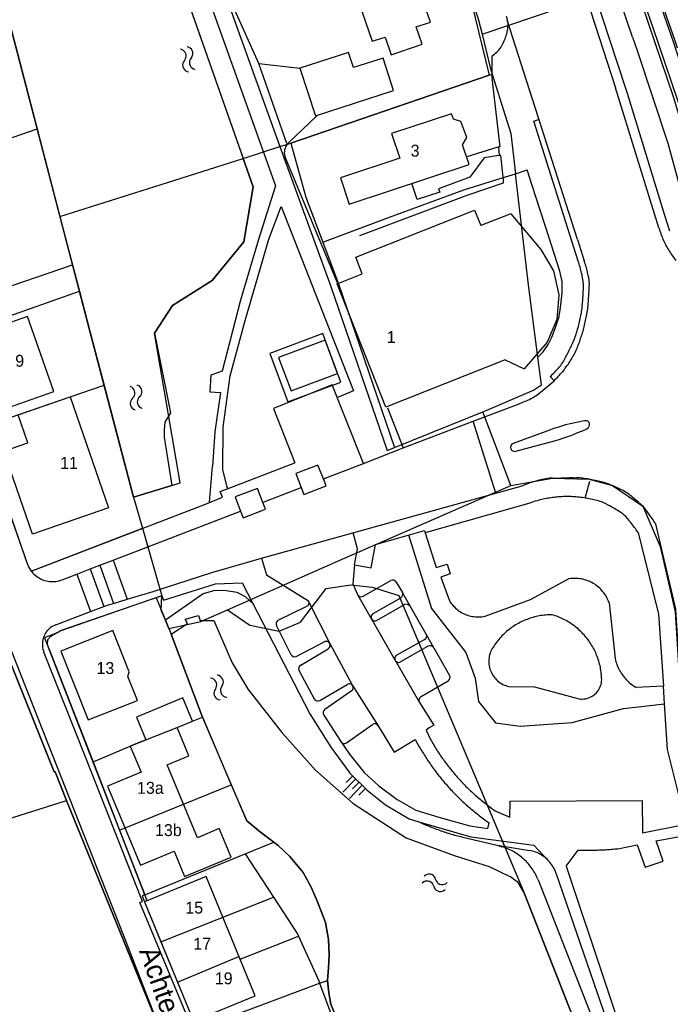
# Model space of a CAD drawing. Extents: x 123992 to 125854, y 449108 to 451911.
# Tile 122 of 175: x 125163 to 125244, y 450834 to 450958. Entities that reach past the tile are written whole.
import ezdxf
from ezdxf.enums import TextEntityAlignment as Align

# ---------------------------------------------------------------- set-up
doc = ezdxf.new("R2010")
doc.units = 0
for name, color, linetype in [('DEFAULT_113', 2, 'CONTINUOUS'), ('DEFAULT_117', 3, 'CONTINUOUS'), ('DEFAULT_21', 8, 'CONTINUOUS'), ('DEFAULT_4', 1, 'CONTINUOUS'), ('DEFAULT_48', 141, 'CONTINUOUS'), ('DEFAULT_6', 1, 'CONTINUOUS'), ('DEFAULT_79', 9, 'CONTINUOUS'), ('DEFAULT_80', 9, 'CONTINUOUS'), ('DEFAULT_99', 9, 'CONTINUOUS'), ('S04_TALUD', 9, 'CONTINUOUS'), ('S05_WATER', 141, 'CONTINUOUS')]:
    doc.layers.add(name, color=color, linetype=linetype)

msp = doc.modelspace()

# ---------------------------------------------------------------- linework, layer by layer
at = {"layer": 'DEFAULT_21'}
for points in [[(125169.944, 451000), (125190.806, 450940.619)], [(125206.36, 451000), (125210.459, 450987.439), (125215.905, 450971.186), (125220.334, 450958.148), (125220.808, 450956.209)], [(125177.052, 450993.614), (125187.364, 450964.659), (125190.149, 450956.754), (125195.414, 450942.093)], [(125159.7, 450964.411), (125162.259, 450954.797), (125164.974, 450944.331)], [(125220.808, 450956.209), (125240.286, 450962.823)], [(125246.172, 450945.557), (125242.278, 450957.028), (125240.286, 450962.823)], [(125242.181, 450963.467), (125245.007, 450955.409), (125245.297, 450954.506)], [(125220.808, 450956.209), (125221.834, 450952.015), (125222.086, 450951.202)], [(125196.807, 450942.539), (125221.698, 450951.085), (125222.086, 450951.202)], [(125222.086, 450951.202), (125224.408, 450943.739), (125225.002, 450938.695)], [(125146.852, 450938.048), (125164.974, 450944.331)], [(125164.974, 450944.331), (125167.826, 450933.341)], [(125190.806, 450940.619), (125195.414, 450942.093)], [(125195.414, 450942.093), (125196.807, 450942.539)], [(125195.414, 450942.093), (125201.833, 450924.54), (125208.9, 450903.946), (125209.829, 450904.321)], [(125196.807, 450942.539), (125198.699, 450935.768), (125200.829, 450930.077)], [(125167.826, 450933.341), (125180.537, 450937.332), (125190.806, 450940.619)], [(125177.064, 450898.09), (125181.878, 450899.54), (125182.929, 450899.866), (125179.701, 450918.681), (125181.934, 450922.143), (125186.946, 450925.271), (125190.914, 450930.136), (125192.059, 450937.052), (125190.806, 450940.619)], [(125200.829, 450930.077), (125209.179, 450933.232), (125218.507, 450936.689), (125223.222, 450938.118), (125225.002, 450938.695)], [(125225.002, 450938.695), (125226.458, 450939.167)], [(125227.822, 450915.664), (125226.645, 450924.744), (125225.002, 450938.695)], [(125227.089, 450937.215), (125226.458, 450939.167)], [(125227.822, 450915.664), (125228.46, 450916.344), (125229.104, 450917.245), (125229.557, 450918.177), (125230.032, 450919.373), (125230.472, 450920.783), (125230.664, 450921.902), (125230.862, 450923.679), (125230.839, 450925.161), (125230.583, 450926.477), (125229.212, 450930.644), (125227.089, 450937.215)], [(125167.826, 450933.341), (125169.407, 450927.246)], [(125200.829, 450930.077), (125202.779, 450924.865), (125209.829, 450904.321)], [(125152.615, 450921.53), (125169.407, 450927.246)], [(125169.407, 450927.246), (125170.26, 450923.959)], [(125153.804, 450918.122), (125170.26, 450923.959)], [(125170.26, 450923.959), (125171.525, 450919.083), (125173.361, 450912.125)], [(125203.074, 450912.526), (125200.799, 450918.611), (125194.15, 450916.126), (125196.426, 450910.041), (125203.074, 450912.526)], [(125220.91, 450908.796), (125221.313, 450908.959), (125227.263, 450911.524), (125228.274, 450912.18), (125227.822, 450915.664)], [(125157.763, 450906.775), (125169.11, 450910.676), (125173.361, 450912.125)], [(125173.361, 450912.125), (125177.064, 450898.09)], [(125209.829, 450904.321), (125220.91, 450908.796)], [(125224.426, 450899.552), (125220.91, 450908.796)], [(125157.763, 450906.775), (125163.707, 450889.739), (125163.924, 450889.246), (125164.217, 450888.794), (125178.191, 450894.174)], [(125224.426, 450899.552), (125229.657, 450900.481), (125234.227, 450900.341), (125237.195, 450899.526), (125240.973, 450896.934), (125243.15, 450891.879), (125245.045, 450883.671), (125246.081, 450866.76), (125251.094, 450846.711), (125257.142, 450832.13), (125258.429, 450822.897), (125257.612, 450814.666), (125254.252, 450805.835), (125246.195, 450795.589)], [(125188.855, 450883.957), (125202.888, 450890.126), (125224.426, 450899.552)], [(125177.064, 450898.09), (125178.191, 450894.174)], [(125178.191, 450894.174), (125180.625, 450885.714)], [(125188.855, 450883.957), (125191.649, 450882.017), (125195.342, 450881.246), (125198.019, 450882.38), (125201.227, 450886.611), (125204.322, 450887.09), (125207.002, 450886.794), (125210.339, 450885.725), (125221.28, 450859.828), (125226.039, 450848.491), (125234.256, 450827.664), (125238.315, 450817.501), (125239.059, 450815.592), (125245.923, 450796.365), (125246.195, 450795.589)], [(125180.625, 450885.714), (125167.961, 450881.344), (125167.356, 450881.002), (125165.89, 450880.421), (125166.507, 450878.863), (125171.974, 450864.833)], [(125181.503, 450881.59), (125181.077, 450882.632), (125180.54, 450883.895), (125180.625, 450885.714)], [(125181.503, 450881.59), (125185.515, 450882.489), (125188.855, 450883.957)], [(125181.503, 450881.59), (125181.796, 450880.874), (125185.635, 450870.649), (125185.723, 450870.443)], [(125160.631, 450879.732), (125161.987, 450876.359), (125167.088, 450863.585), (125167.202, 450863.599), (125168.649, 450860.017)], [(125171.974, 450864.833), (125176.64, 450866.811), (125178.6, 450867.598), (125182.543, 450869.144), (125184.465, 450869.945), (125185.723, 450870.443)], [(125185.723, 450870.443), (125189.334, 450861.984)], [(125171.974, 450864.833), (125175.317, 450856.253)], [(125175.317, 450856.253), (125189.334, 450861.984)], [(125189.334, 450861.984), (125191.278, 450857.431), (125192.98, 450856.036), (125194.674, 450854.771)], [(125157.729, 450856.69), (125157.764, 450856.584), (125168.649, 450860.017)], [(125168.649, 450860.017), (125179.907, 450832.371)], [(125175.317, 450856.253), (125178.469, 450848.164)], [(125191.063, 450853.299), (125194.674, 450854.771)], [(125194.674, 450854.771), (125195.222, 450854.362), (125196.684, 450852.946), (125198.368, 450850.951), (125199.391, 450849.014), (125200.133, 450847.258), (125201.138, 450844.682), (125201.542, 450842.564), (125201.626, 450840.606), (125201.53, 450839.006), (125201.413, 450837.4)], [(125178.469, 450848.164), (125191.063, 450853.299)], [(125191.063, 450853.299), (125194.613, 450847.871)], [(125178.469, 450848.164), (125178.134, 450848.028), (125178.429, 450847.268), (125180.499, 450842.238)], [(125180.499, 450842.238), (125194.613, 450847.871)], [(125194.613, 450847.871), (125197.671, 450843.194), (125197.771, 450842.972)], [(125182.582, 450837.179), (125190.291, 450840.428), (125190.434, 450840.081), (125197.771, 450842.972)], [(125197.771, 450842.972), (125200.301, 450837.36), (125200.419, 450837.045)], [(125180.499, 450842.238), (125182.582, 450837.179)], [(125182.582, 450837.179), (125184.599, 450832.278), (125184.935, 450831.263)], [(125184.935, 450831.263), (125200.419, 450837.045)], [(125200.419, 450837.045), (125201.413, 450837.4)], [(125200.419, 450837.045), (125202.634, 450831.109), (125205.925, 450821.881), (125205.632, 450819.142), (125207.04, 450816.616)], [(125201.413, 450837.4), (125201.556, 450835.869), (125201.839, 450834.431), (125203.526, 450830.218), (125207.426, 450819.434), (125207.718, 450818.644), (125207.911, 450816.916)]]:
    msp.add_lwpolyline(points, dxfattribs=at)
at = {"layer": 'DEFAULT_4'}
for points in [[(125214.324, 450957.732), (125212.762, 450962.293), (125213.518, 450962.551), (125212.16, 450966.517), (125204.115, 450963.762), (125206.997, 450955.345), (125208.642, 450955.85), (125209.403, 450953.625), (125213.297, 450954.959), (125212.554, 450957.127), (125214.324, 450957.732)], [(125219.192, 450939.853), (125218.369, 450942.331), (125218.895, 450943.245), (125218.151, 450945.242), (125217.206, 450945.521), (125216.972, 450946.226), (125209.449, 450943.728), (125210.478, 450940.631), (125203.024, 450938.155), (125204.123, 450934.848), (125219.192, 450939.853)], [(125208.727, 450909.401), (125202.598, 450924.857), (125205.772, 450926.116), (125204.945, 450928.202), (125219.839, 450934.108)], [(125219.839, 450934.108), (125220.66, 450932.207)], [(125224.414, 450933.646), (125220.66, 450932.207)], [(125224.414, 450933.646), (125228.165, 450929.166), (125229.75, 450926.519), (125230.443, 450923.482), (125230.172, 450920.395), (125228.964, 450917.551), (125226.074, 450914.192)], [(125167.05, 450911.364), (125163.746, 450920.758), (125155.874, 450917.989), (125159.178, 450908.595), (125167.05, 450911.364)], [(125223.693, 450915.336), (125208.727, 450909.401)], [(125223.693, 450915.336), (125226.074, 450914.192)], [(125173.906, 450896.723), (125164.366, 450893.445), (125160.785, 450903.863), (125163.794, 450904.897), (125162.579, 450908.431), (125169.11, 450910.676), (125173.906, 450896.723)], [(125177.542, 450872.57), (125176.354, 450875.559), (125176.527, 450876.138), (125174.459, 450881.34), (125167.934, 450878.747), (125171.366, 450870.115), (125177.542, 450872.57)], [(125168.649, 450860.017), (125167.202, 450863.599), (125167.088, 450863.585), (125161.987, 450876.359)], [(125189.312, 450852.893), (125187.82, 450856.475), (125185.074, 450855.331), (125181.265, 450864.476), (125184.011, 450865.62), (125182.543, 450869.144), (125184.465, 450869.945), (125183.245, 450872.874), (125177.414, 450870.445), (125178.6, 450867.598), (125176.64, 450866.811), (125178.004, 450863.547), (125173.793, 450861.788), (125177.93, 450851.885), (125182.141, 450853.644), (125183.473, 450850.454), (125189.312, 450852.893)], [(125157.764, 450856.584), (125168.649, 450860.017)], [(125192.335, 450835.463), (125186.165, 450850.452), (125178.429, 450847.268), (125184.599, 450832.278), (125192.335, 450835.463)]]:
    msp.add_lwpolyline(points, dxfattribs=at)
at = {"layer": 'DEFAULT_48'}
for points in [[(125169.943, 451000), (125169.943, 450999.999), (125192.059, 450937.052), (125190.914, 450930.136), (125186.946, 450925.271), (125181.934, 450922.143), (125179.701, 450918.681), (125181.681, 450908.653), (125181.003, 450907.513), (125180.886, 450906.533), (125180.907, 450905.634), (125181.878, 450899.54), (125177.064, 450898.09), (125171.525, 450919.083), (125162.259, 450954.797), (125150.229, 450999.999), (125150.229, 451000)], [(125185.635, 450870.649), (125181.796, 450880.874), (125183.832, 450882.236), (125183.531, 450882.755), (125185.209, 450883.239), (125185.41, 450882.6), (125187.13, 450882.583), (125189.459, 450877.272), (125191.445, 450873.919), (125195.654, 450868.552), (125199.881, 450863.825), (125204.607, 450859.637), (125211.293, 450855.315), (125217.314, 450853.089), (125221.715, 450851.719), (125224.277, 450850.446)], [(125203.526, 450830.218), (125201.839, 450834.431), (125201.556, 450835.869), (125201.413, 450837.368), (125201.53, 450839.006), (125201.626, 450840.606), (125201.542, 450842.564), (125201.138, 450844.682), (125200.133, 450847.258), (125199.391, 450849.014), (125198.368, 450850.951), (125196.684, 450852.946), (125195.222, 450854.362), (125192.98, 450856.036), (125191.278, 450857.431), (125185.635, 450870.649)], [(125222.996, 450800.601), (125223.491, 450802.701), (125227.886, 450804.428), (125233.64, 450806.179), (125235.717, 450807.002), (125236.176, 450807.284), (125238.927, 450810.887), (125239.485, 450811.927), (125239.583, 450813.046), (125239.44, 450814.186), (125239.078, 450815.544), (125238.315, 450817.501), (125234.256, 450827.664), (125226.039, 450848.491), (125225.337, 450849.709), (125224.277, 450850.446)]]:
    msp.add_lwpolyline(points, dxfattribs=at)
at = {"layer": 'DEFAULT_6'}
for points in [[(125209.697, 450949.131), (125208.375, 450953.212), (125204.665, 450952.009), (125204.043, 450953.928), (125197.946, 450951.953), (125199.89, 450945.954), (125209.697, 450949.131)], [(125202.671, 450913.603), (125201.104, 450917.796), (125195.27, 450915.616), (125196.838, 450911.423), (125202.671, 450913.603)]]:
    msp.add_lwpolyline(points, dxfattribs=at)
at = {"layer": 'DEFAULT_79'}
for points in [[(125174.487, 450890.171), (125176.248, 450885.267)], [(125171.616, 450889.064), (125173.346, 450884.352)], [(125172.813, 450889.525), (125174.525, 450884.752)], [(125169.941, 450888.418), (125171.673, 450883.717)], [(125192.056, 450884.674), (125191.123, 450885.55), (125190.081, 450886.127), (125188.402, 450886.363), (125187.082, 450886.32), (125185.804, 450885.938), (125181.077, 450882.632), (125181.796, 450880.874)], [(125205.232, 450885.777), (125209.875, 450877.657)], [(125199.09, 450884.797), (125201.701, 450879.705), (125204.561, 450874.43), (125207.77, 450869.39)], [(125209.951, 450877.525), (125212.939, 450872.3)], [(125212.863, 450857.326), (125213.045, 450857.242), (125213.227, 450857.16), (125213.41, 450857.079), (125213.593, 450856.999), (125213.777, 450856.92), (125213.961, 450856.843), (125214.146, 450856.767), (125214.332, 450856.692), (125214.518, 450856.618), (125214.704, 450856.546), (125214.891, 450856.474), (125215.078, 450856.404), (125215.266, 450856.336), (125215.454, 450856.268), (125215.643, 450856.202), (125215.832, 450856.137), (125216.022, 450856.074), (125216.212, 450856.011), (125216.402, 450855.95), (125216.593, 450855.89), (125216.784, 450855.832), (125216.976, 450855.775), (125217.168, 450855.719), (125217.361, 450855.664), (125217.553, 450855.611), (125217.746, 450855.559), (125217.94, 450855.508), (125218.134, 450855.458), (125218.328, 450855.41), (125218.522, 450855.363), (125218.54, 450855.359)], [(125218.54, 450855.359), (125222.689, 450854.379), (125223.305, 450854.195)], [(125227.838, 450850.024), (125227.762, 450850.209), (125227.681, 450850.392), (125227.595, 450850.573), (125227.504, 450850.751), (125227.408, 450850.926), (125227.307, 450851.098), (125227.201, 450851.268), (125227.09, 450851.434), (125226.975, 450851.598), (125226.854, 450851.758), (125226.73, 450851.914), (125226.601, 450852.067), (125226.468, 450852.216), (125226.33, 450852.361), (125226.189, 450852.503), (125226.043, 450852.64), (125225.894, 450852.773), (125225.741, 450852.902), (125225.584, 450853.026), (125225.424, 450853.146), (125225.261, 450853.261), (125225.094, 450853.372), (125224.924, 450853.478), (125224.752, 450853.579), (125224.576, 450853.675), (125224.398, 450853.766), (125224.218, 450853.851), (125224.035, 450853.932), (125223.849, 450854.008), (125223.662, 450854.078), (125223.473, 450854.142), (125223.305, 450854.195)], [(125227.838, 450850.024), (125241.328, 450815.604)]]:
    msp.add_lwpolyline(points, dxfattribs=at)
at = {"layer": 'DEFAULT_80'}
for points in [[(125244.358, 450931.461), (125243.754, 450933.426), (125239.043, 450948.775), (125237.674, 450952.961), (125232.452, 450968.929), (125230.167, 450975.943), (125226.211, 450988.087)], [(125216.84, 450970.999), (125221.698, 450951.085), (125196.807, 450942.539), (125198.699, 450935.768), (125202.779, 450924.865)], [(125178.764, 450847.406), (125166.507, 450878.863), (125166.246, 450879.522), (125166.284, 450880.201), (125166.683, 450880.622), (125167.961, 450881.344), (125179.908, 450885.467), (125180.008, 450885.147), (125181.077, 450882.632)], [(125147.002, 450821.77), (125165.808, 450828.12), (125179.893, 450832.366), (125168.649, 450860.017)]]:
    msp.add_lwpolyline(points, dxfattribs=at)
at = {"layer": 'DEFAULT_99'}
for points in [[(125125.16, 451000), (125125.16, 450999.999), (125146.779, 450938.257), (125163.705, 450889.743)], [(125172.001, 451000), (125172.001, 450999.999), (125178.675, 450981.866), (125179.141, 450978.629), (125181.648, 450974.298), (125184.04, 450967.509), (125194.873, 450937.157), (125192.748, 450930.418), (125190.485, 450922.799), (125188.164, 450913.901), (125186.746, 450913.379), (125186.65, 450911.32), (125187.969, 450911.203), (125187.28, 450906.286), (125186.989, 450901.988)], [(125196.303, 450942.496), (125192.784, 450952.54), (125187.364, 450964.659), (125177.052, 450993.614), (125174.524, 450999.999), (125174.524, 451000)], [(125227.284, 450980.815), (125232.424, 450965.396), (125237.553, 450949.479)], [(125238.655, 450972.028), (125239.184, 450970.492), (125239.416, 450970.583), (125239.57, 450970.177), (125239.922, 450969.171), (125244.504, 450956.139), (125244.873, 450955.056), (125245.089, 450954.351), (125245.45, 450953.236), (125248.719, 450942.711), (125249.11, 450941.578), (125249.225, 450941.282), (125250.036, 450937.754), (125251.607, 450933.166), (125252.523, 450929.612), (125255.039, 450926.757), (125260.319, 450924.669), (125269.355, 450928.58), (125290.401, 450937.461)], [(125239.701, 450955.853), (125234.544, 450971.074)], [(125237.325, 450970.211), (125240.046, 450962.355), (125244.852, 450948.256), (125247.871, 450938.029)], [(125223.841, 450958.472), (125223.909, 450958.223), (125223.965, 450957.972)], [(125232.764, 450930.437), (125223.965, 450957.972)], [(125223.965, 450957.972), (125224.018, 450957.643), (125224.052, 450957.313)], [(125223.969, 450956.482), (125224.013, 450956.677), (125224.042, 450956.875), (125224.056, 450957.074), (125224.054, 450957.274), (125224.052, 450957.313)], [(125223.37, 450954.91), (125223.457, 450955.09), (125223.539, 450955.272), (125223.618, 450955.456), (125223.692, 450955.642), (125223.712, 450955.693)], [(125223.712, 450955.693), (125223.781, 450955.881), (125223.845, 450956.07), (125223.905, 450956.261), (125223.961, 450956.453), (125223.969, 450956.482)], [(125239.701, 450955.853), (125240.242, 450954.301), (125244.124, 450942.519), (125245.493, 450937.466), (125247.389, 450929.216)], [(125222.031, 450953.44), (125222.191, 450953.56), (125222.346, 450953.686), (125222.497, 450953.817), (125222.643, 450953.954), (125222.784, 450954.096), (125222.892, 450954.211)], [(125222.892, 450954.211), (125223.022, 450954.363), (125223.141, 450954.524), (125223.25, 450954.691), (125223.348, 450954.866), (125223.37, 450954.91)], [(125222.031, 450953.44), (125222.044, 450950.674), (125223.027, 450942.047), (125222.803, 450942.024), (125218.877, 450940.799)], [(125192.804, 450952.54), (125197.946, 450951.953)], [(125243.01, 450931.888), (125237.553, 450949.479)], [(125196.497, 450942.565), (125200.053, 450945.96)], [(125232.921, 450927.58), (125227.284, 450945.285), (125227.906, 450945.506)], [(125196.497, 450942.565), (125196.361, 450942.418), (125196.244, 450942.256), (125196.147, 450942.082), (125196.071, 450941.897), (125196.018, 450941.704), (125195.989, 450941.506), (125195.983, 450941.306), (125196.001, 450941.107), (125196.043, 450940.912), (125196.108, 450940.723), (125196.109, 450940.72)], [(125222.993, 450940.967), (125222.902, 450942.026)], [(125196.109, 450940.72), (125202.714, 450924.843)], [(125205.45, 450930.925), (125218.932, 450936.004), (125223.506, 450937.552), (125223.478, 450937.915), (125223.145, 450940.977), (125222.992, 450940.967)], [(125222.992, 450940.967), (125222.923, 450940.963), (125221.089, 450940.678), (125219.276, 450938.24), (125215.35, 450936.79), (125215.487, 450936.382), (125212.66, 450935.436), (125211.981, 450937.458)], [(125188.928, 450899.165), (125188.792, 450899.335), (125188.269, 450901.571), (125188.318, 450906.867), (125189.184, 450913.304), (125191.069, 450920.243), (125194.048, 450930.481), (125195.598, 450934.561), (125204.659, 450911.438), (125202.642, 450910.575)], [(125243.01, 450931.888), (125243.066, 450931.696), (125243.124, 450931.505), (125243.186, 450931.315), (125243.251, 450931.125), (125243.319, 450930.937), (125243.39, 450930.75), (125243.465, 450930.565), (125243.487, 450930.51)], [(125232.764, 450930.437), (125233.62, 450927.758)], [(125243.487, 450930.51), (125243.566, 450930.326), (125243.649, 450930.145), (125243.738, 450929.965), (125243.83, 450929.788), (125243.927, 450929.613), (125244.025, 450929.446)], [(125244.025, 450929.446), (125244.129, 450929.275), (125244.234, 450929.105), (125244.341, 450928.936), (125244.45, 450928.768), (125244.56, 450928.601), (125244.672, 450928.436), (125244.786, 450928.271), (125244.902, 450928.108), (125245.019, 450927.946), (125245.131, 450927.794)], [(125233.428, 450925.61), (125233.389, 450925.806), (125233.348, 450926.002), (125233.305, 450926.197), (125233.259, 450926.392), (125233.21, 450926.586), (125233.16, 450926.779), (125233.106, 450926.972), (125233.051, 450927.164), (125232.993, 450927.356), (125232.932, 450927.546), (125232.921, 450927.58)], [(125234.181, 450925.742), (125234.139, 450925.938), (125234.095, 450926.133), (125234.048, 450926.327), (125233.998, 450926.521), (125233.946, 450926.714), (125233.892, 450926.906), (125233.836, 450927.098), (125233.776, 450927.289), (125233.715, 450927.48), (125233.651, 450927.669), (125233.62, 450927.758)], [(125234.267, 450924.527), (125234.272, 450924.727), (125234.27, 450924.927), (125234.26, 450925.127), (125234.242, 450925.326), (125234.217, 450925.524), (125234.185, 450925.722), (125234.181, 450925.742)], [(125233.517, 450924.417), (125233.52, 450924.617), (125233.516, 450924.817), (125233.505, 450925.017), (125233.486, 450925.216), (125233.461, 450925.414), (125233.428, 450925.61)], [(125234.105, 450922.104), (125234.122, 450922.303), (125234.138, 450922.503), (125234.154, 450922.702), (125234.169, 450922.901), (125234.183, 450923.101), (125234.197, 450923.3), (125234.21, 450923.5), (125234.223, 450923.7), (125234.234, 450923.899), (125234.245, 450924.099), (125234.256, 450924.299), (125234.266, 450924.498), (125234.267, 450924.527)], [(125233.434, 450922.805), (125233.481, 450923.611), (125233.517, 450924.417)], [(125233.264, 450921.177), (125233.298, 450921.374), (125233.327, 450921.572), (125233.352, 450921.77), (125233.372, 450921.969), (125233.381, 450922.072)], [(125233.381, 450922.072), (125233.409, 450922.439), (125233.434, 450922.805)], [(125233.971, 450921.108), (125234.005, 450921.305), (125234.036, 450921.503), (125234.063, 450921.701), (125234.085, 450921.9), (125234.105, 450922.099), (125234.105, 450922.104)], [(125232.891, 450919.521), (125232.941, 450919.715), (125232.99, 450919.909), (125233.037, 450920.103), (125233.082, 450920.298), (125233.126, 450920.493), (125233.168, 450920.689), (125233.208, 450920.884), (125233.246, 450921.081), (125233.264, 450921.177)], [(125233.569, 450919.293), (125233.618, 450919.487), (125233.666, 450919.681), (125233.713, 450919.875), (125233.758, 450920.07), (125233.801, 450920.266), (125233.843, 450920.461), (125233.884, 450920.657), (125233.923, 450920.853), (125233.96, 450921.05), (125233.971, 450921.108)], [(125232.43, 450918.035), (125232.496, 450918.224), (125232.56, 450918.413), (125232.622, 450918.603), (125232.683, 450918.794), (125232.741, 450918.985), (125232.796, 450919.177), (125232.85, 450919.37), (125232.891, 450919.521)], [(125233.115, 450917.794), (125233.18, 450917.983), (125233.243, 450918.173), (125233.304, 450918.363), (125233.363, 450918.555), (125233.42, 450918.746), (125233.474, 450918.939), (125233.527, 450919.132), (125233.569, 450919.293)], [(125231.099, 450915.282), (125231.193, 450915.458), (125231.287, 450915.635), (125231.38, 450915.812), (125231.473, 450915.989), (125231.564, 450916.167), (125231.655, 450916.345), (125231.745, 450916.524), (125231.835, 450916.703), (125231.924, 450916.882), (125232.012, 450917.061), (125232.085, 450917.212)], [(125232.085, 450917.212), (125232.17, 450917.393), (125232.25, 450917.576), (125232.326, 450917.761), (125232.398, 450917.948), (125232.43, 450918.035)], [(125232.434, 450916.161), (125232.52, 450916.341), (125232.604, 450916.523), (125232.686, 450916.705), (125232.765, 450916.889), (125232.842, 450917.074), (125232.916, 450917.259), (125232.988, 450917.446), (125233.058, 450917.634), (125233.115, 450917.794)], [(125231.698, 450914.889), (125231.808, 450915.056), (125231.916, 450915.225), (125232.02, 450915.395), (125232.12, 450915.568), (125232.218, 450915.743), (125232.312, 450915.919), (125232.403, 450916.098), (125232.434, 450916.161)], [(125230.549, 450914.474), (125230.675, 450914.63), (125230.794, 450914.79), (125230.906, 450914.956), (125231.011, 450915.126), (125231.099, 450915.282)], [(125230.878, 450913.808), (125231.006, 450913.962), (125231.132, 450914.117), (125231.255, 450914.275), (125231.375, 450914.435), (125231.493, 450914.596), (125231.609, 450914.759), (125231.698, 450914.889)], [(125229.367, 450913.229), (125229.512, 450913.367), (125229.655, 450913.506), (125229.796, 450913.648), (125229.936, 450913.792), (125230.073, 450913.937), (125230.208, 450914.084), (125230.341, 450914.233), (125230.473, 450914.384), (125230.549, 450914.474)], [(125229.843, 450912.695), (125229.985, 450912.836), (125230.126, 450912.978), (125230.264, 450913.122), (125230.401, 450913.268), (125230.536, 450913.416), (125230.669, 450913.565), (125230.8, 450913.716), (125230.878, 450913.808)], [(125205.912, 450902.317), (125201.979, 450912.192), (125194.63, 450909.199), (125197.312, 450902.396)], [(125227.908, 450911.072), (125228.613, 450911.636), (125229.309, 450912.212)], [(125229.309, 450912.212), (125229.58, 450912.448), (125229.842, 450912.694)], [(125229.843, 450912.695), (125229.367, 450913.229)], [(125229.842, 450912.694), (125229.843, 450912.695)], [(125227.032, 450910.509), (125227.208, 450910.604), (125227.381, 450910.705), (125227.549, 450910.812), (125227.714, 450910.926), (125227.874, 450911.046), (125227.908, 450911.072)], [(125219.687, 450907.624), (125225.454, 450909.815)], [(125225.454, 450909.815), (125225.641, 450909.886), (125225.827, 450909.96), (125226.012, 450910.036), (125226.196, 450910.114), (125226.379, 450910.195), (125226.561, 450910.278), (125226.741, 450910.364), (125226.921, 450910.453), (125227.032, 450910.509)], [(125208.941, 450909.309), (125210.91, 450904.258)], [(125210.91, 450904.258), (125219.687, 450907.624)], [(125222.517, 450898.601), (125219.687, 450907.625)], [(125233.661, 450907.655), (125231.259, 450907.146)], [(125234.088, 450907.61), (125233.898, 450907.671), (125233.699, 450907.664), (125233.661, 450907.655)], [(125234.287, 450907.327), (125234.209, 450907.509), (125234.088, 450907.61)], [(125234.225, 450906.944), (125234.285, 450907.134), (125234.287, 450907.327)], [(125228.926, 450906.369), (125224.717, 450904.823)], [(125229.603, 450906.614), (125229.264, 450906.493), (125228.926, 450906.369)], [(125230.286, 450906.845), (125229.944, 450906.731), (125229.603, 450906.614)], [(125230.771, 450906.999), (125230.528, 450906.923), (125230.286, 450906.845)], [(125231.259, 450907.146), (125231.014, 450907.073), (125230.771, 450906.999)], [(125232.066, 450905.878), (125232.845, 450906.186), (125233.621, 450906.504)], [(125233.621, 450906.504), (125233.796, 450906.584), (125233.968, 450906.673)], [(125233.968, 450906.673), (125234.125, 450906.796), (125234.225, 450906.944)], [(125224.717, 450904.823), (125224.549, 450904.718), (125224.433, 450904.557)], [(125225.051, 450903.848), (125229.905, 450905.144)], [(125229.905, 450905.144), (125230.497, 450905.327), (125231.087, 450905.522)], [(125231.087, 450905.522), (125231.578, 450905.694), (125232.066, 450905.878)], [(125205.912, 450902.317), (125210.91, 450904.258)], [(125224.433, 450904.557), (125224.386, 450904.364), (125224.415, 450904.17)], [(125224.415, 450904.17), (125224.515, 450903.998), (125224.668, 450903.881)], [(125224.668, 450903.881), (125224.859, 450903.827), (125225.051, 450903.848)], [(125188.928, 450899.165), (125197.312, 450902.396)], [(125200.887, 450900.366), (125205.912, 450902.317)], [(125186.585, 450897.434), (125186.989, 450901.988)], [(125200.887, 450900.366), (125200.211, 450902.12), (125197.412, 450901.041), (125198.09, 450899.28)], [(125198.09, 450899.28), (125198.418, 450898.429), (125201.218, 450899.507), (125200.887, 450900.366)], [(125222.517, 450898.6), (125225.824, 450899.521), (125226.766, 450899.867)], [(125228.563, 450900.34), (125228.368, 450900.297), (125228.173, 450900.253), (125227.978, 450900.206), (125227.784, 450900.158), (125227.591, 450900.107), (125227.398, 450900.055), (125227.205, 450900), (125227.013, 450899.943), (125226.822, 450899.885), (125226.766, 450899.867)], [(125229.657, 450900.481), (125229.457, 450900.468), (125229.258, 450900.45), (125229.06, 450900.426), (125228.862, 450900.396), (125228.665, 450900.361), (125228.563, 450900.34)], [(125229.657, 450900.481), (125230.722, 450900.522), (125231.788, 450900.548)], [(125231.788, 450900.548), (125232.195, 450900.547), (125232.603, 450900.53)], [(125234.227, 450900.34), (125234.03, 450900.373), (125233.832, 450900.403), (125233.634, 450900.43), (125233.435, 450900.455), (125233.237, 450900.477), (125233.038, 450900.497), (125232.838, 450900.513), (125232.639, 450900.528), (125232.603, 450900.53)], [(125233.766, 450897.966), (125234.345, 450900.075)], [(125235.965, 450899.953), (125235.772, 450900.005), (125235.578, 450900.055), (125235.384, 450900.102), (125235.189, 450900.148), (125234.994, 450900.191), (125234.798, 450900.232), (125234.602, 450900.272), (125234.406, 450900.308), (125234.227, 450900.34)], [(125237.194, 450899.525), (125237.009, 450899.601), (125236.823, 450899.673), (125236.635, 450899.742), (125236.445, 450899.807), (125236.255, 450899.868), (125236.063, 450899.925), (125235.965, 450899.953)], [(125188.218, 450898.063), (125187.94, 450898.784), (125188.928, 450899.165)], [(125193.289, 450897.417), (125192.606, 450899.189), (125189.807, 450898.111), (125190.49, 450896.338)], [(125193.11, 450890.415), (125222.517, 450898.6)], [(125193.289, 450897.417), (125193.677, 450897.566), (125198.09, 450899.28)], [(125238.684, 450898.804), (125238.508, 450898.899), (125238.331, 450898.992), (125238.152, 450899.082), (125237.973, 450899.171), (125237.793, 450899.257), (125237.611, 450899.341), (125237.429, 450899.423), (125237.245, 450899.503), (125237.194, 450899.525)], [(125239.372, 450898.339), (125239.214, 450898.462), (125239.051, 450898.578), (125238.884, 450898.687), (125238.712, 450898.789), (125238.684, 450898.804)], [(125164.341, 450888.842), (125186.078, 450897.21), (125188.218, 450898.063)], [(125190.49, 450896.338), (125190.814, 450895.498), (125193.613, 450896.577), (125193.289, 450897.417)], [(125226.786, 450897.336), (125213.675, 450893.599)], [(125228.303, 450897.785), (125228.109, 450897.738), (125227.915, 450897.688), (125227.722, 450897.635), (125227.53, 450897.58), (125227.339, 450897.521), (125227.148, 450897.46), (125226.959, 450897.397), (125226.786, 450897.336)], [(125229.862, 450898.06), (125229.664, 450898.035), (125229.465, 450898.008), (125229.268, 450897.977), (125229.071, 450897.944), (125228.874, 450897.907), (125228.678, 450897.868), (125228.482, 450897.826), (125228.303, 450897.785)], [(125231.817, 450898.15), (125231.617, 450898.154), (125231.417, 450898.154), (125231.217, 450898.152), (125231.017, 450898.147), (125230.817, 450898.139), (125230.618, 450898.128), (125230.418, 450898.114), (125230.219, 450898.097), (125230.02, 450898.078), (125229.862, 450898.06)], [(125233.766, 450897.966), (125233.568, 450897.997), (125233.37, 450898.026), (125233.172, 450898.051), (125232.973, 450898.074), (125232.774, 450898.094), (125232.575, 450898.111), (125232.376, 450898.125), (125232.176, 450898.137), (125231.976, 450898.145), (125231.817, 450898.15)], [(125235.422, 450897.603), (125235.23, 450897.658), (125235.037, 450897.71), (125234.843, 450897.759), (125234.648, 450897.804), (125234.452, 450897.846), (125234.256, 450897.885), (125234.059, 450897.92), (125233.862, 450897.952), (125233.766, 450897.966)], [(125236.526, 450897.148), (125236.348, 450897.24), (125236.168, 450897.325), (125235.984, 450897.405), (125235.798, 450897.478), (125235.609, 450897.544), (125235.422, 450897.603)], [(125240.973, 450896.934), (125240.827, 450897.071), (125240.68, 450897.206), (125240.532, 450897.341), (125240.383, 450897.475), (125240.234, 450897.607), (125240.083, 450897.739), (125239.932, 450897.87), (125239.78, 450898), (125239.627, 450898.128), (125239.473, 450898.256), (125239.372, 450898.339)], [(125174.487, 450890.171), (125190.49, 450896.338)], [(125238.271, 450896.115), (125238.102, 450896.223), (125237.933, 450896.329), (125237.763, 450896.434), (125237.592, 450896.538), (125237.42, 450896.641), (125237.248, 450896.742), (125237.075, 450896.842), (125236.901, 450896.941), (125236.726, 450897.038), (125236.551, 450897.134), (125236.526, 450897.148)], [(125238.831, 450895.661), (125238.686, 450895.799), (125238.533, 450895.927), (125238.372, 450896.047), (125238.271, 450896.115)], [(125240.973, 450896.934), (125241.468, 450896.285), (125241.951, 450895.627)], [(125239.252, 450895.146), (125239.135, 450895.308), (125239.01, 450895.464), (125238.877, 450895.613), (125238.831, 450895.661)], [(125240.39, 450893.639), (125240.278, 450893.805), (125240.165, 450893.969), (125240.049, 450894.132), (125239.931, 450894.294), (125239.811, 450894.454), (125239.689, 450894.612), (125239.564, 450894.769), (125239.438, 450894.924), (125239.31, 450895.078), (125239.252, 450895.146)], [(125242.58, 450894.73), (125242.481, 450894.904), (125242.376, 450895.074), (125242.262, 450895.239), (125242.142, 450895.399), (125242.016, 450895.553), (125241.951, 450895.627)], [(125204.81, 450889.572), (125205.16, 450891.61), (125204.64, 450893.624)], [(125204.81, 450889.572), (125206.89, 450889.21), (125207.44, 450892.13), (125213.576, 450893.914)], [(125213.576, 450893.914), (125213.675, 450893.599)], [(125213.675, 450893.599), (125215.051, 450889.247), (125216.423, 450889.656), (125216.815, 450888.47), (125215.609, 450888.058), (125216.711, 450885.084)], [(125240.39, 450893.639), (125240.863, 450891.77)], [(125242.58, 450894.73), (125242.955, 450893.119)], [(125211.579, 450893.333), (125214.472, 450884.116), (125218.758, 450878.572), (125219.954, 450875.354), (125220.344, 450872.43), (125222.486, 450869.738), (125225.594, 450869.316), (125232.13, 450869.777), (125238.54, 450871.528), (125243.705, 450872.132), (125243.56, 450874.363), (125240.155, 450874.192)], [(125242.955, 450893.119), (125244.982, 450884.41), (125245.07, 450884.03), (125246.11, 450867.11), (125250.97, 450847.48), (125257.105, 450833.792), (125257.67, 450832.53)], [(125240.863, 450891.77), (125242.968, 450883.45)], [(125172.813, 450889.525), (125174.487, 450890.171)], [(125179.512, 450886.244), (125186.9, 450888.63), (125193.11, 450890.415)], [(125193.11, 450890.415), (125193.74, 450888.32), (125199, 450885.06)], [(125163.705, 450889.743), (125163.776, 450889.556), (125163.858, 450889.374), (125163.951, 450889.197), (125164.055, 450889.026), (125164.168, 450888.861), (125164.291, 450888.703), (125164.423, 450888.553), (125164.563, 450888.411), (125164.712, 450888.277), (125164.869, 450888.153), (125165.032, 450888.038), (125165.203, 450887.933), (125165.379, 450887.838), (125165.56, 450887.754), (125165.746, 450887.681), (125165.936, 450887.619), (125166.13, 450887.568), (125166.326, 450887.529), (125166.524, 450887.502), (125166.723, 450887.486), (125166.923, 450887.483), (125167.123, 450887.491), (125167.322, 450887.511), (125167.52, 450887.543), (125167.715, 450887.587), (125167.907, 450887.642), (125168.096, 450887.708), (125168.098, 450887.709)], [(125169.941, 450888.418), (125171.616, 450889.064)], [(125171.616, 450889.064), (125172.813, 450889.525)], [(125204.81, 450889.572), (125204.593, 450887.183), (125205.181, 450885.865)], [(125168.098, 450887.709), (125169.941, 450888.418)], [(125205.866, 450885.671), (125209.365, 450887.603)], [(125210.034, 450887.4), (125209.913, 450887.557), (125209.738, 450887.651), (125209.54, 450887.665), (125209.365, 450887.603)], [(125221.201, 450883.144), (125226.865, 450885.219), (125231.665, 450887.827)], [(125236.755, 450884.824), (125236.685, 450885.011), (125236.606, 450885.195), (125236.52, 450885.376), (125236.426, 450885.552), (125236.324, 450885.724), (125236.215, 450885.892), (125236.099, 450886.055), (125235.976, 450886.212), (125235.846, 450886.364), (125235.709, 450886.51), (125235.566, 450886.65), (125235.418, 450886.784), (125235.263, 450886.911), (125235.103, 450887.031), (125234.938, 450887.144), (125234.769, 450887.25), (125234.594, 450887.348), (125234.416, 450887.439), (125234.234, 450887.521), (125234.049, 450887.596), (125233.86, 450887.663), (125233.669, 450887.721), (125233.475, 450887.771), (125233.279, 450887.812), (125233.082, 450887.845), (125232.883, 450887.869), (125232.684, 450887.884), (125232.484, 450887.891), (125232.284, 450887.889), (125232.085, 450887.878), (125231.886, 450887.859), (125231.688, 450887.83), (125231.667, 450887.827)], [(125176.248, 450885.267), (125179.512, 450886.244)], [(125179.908, 450885.467), (125180.625, 450885.714), (125180.81, 450885.15), (125187.33, 450887.18), (125190.69, 450887.31), (125199.2, 450870.89), (125201.82, 450866.7), (125204.121, 450863.539), (125204.2, 450863.43), (125206.37, 450861.3), (125208.7, 450859.44), (125211.64, 450857.68), (125212.863, 450857.326), (125219.382, 450855.438)], [(125210.034, 450887.4), (125210.8, 450886.124)], [(125174.525, 450884.752), (125176.248, 450885.267)], [(125198.8, 450884.39), (125198.968, 450884.496), (125199.07, 450884.666), (125199.085, 450884.863), (125199.01, 450885.047), (125199, 450885.06)], [(125205.181, 450885.865), (125205.204, 450885.819), (125205.232, 450885.777)], [(125205.232, 450885.777), (125205.38, 450885.645), (125205.571, 450885.589), (125205.767, 450885.618), (125205.866, 450885.671)], [(125207.152, 450883.483), (125210.589, 450885.444)], [(125210.589, 450885.444), (125210.739, 450885.574), (125210.83, 450885.751), (125210.849, 450885.949), (125210.8, 450886.124)], [(125211.76, 450884.389), (125210.8, 450886.124)], [(125216.711, 450885.084), (125216.819, 450884.915), (125216.934, 450884.752), (125217.057, 450884.595), (125217.188, 450884.443), (125217.325, 450884.298), (125217.469, 450884.159), (125217.62, 450884.028), (125217.777, 450883.903), (125217.939, 450883.787), (125218.107, 450883.678), (125218.279, 450883.577), (125218.457, 450883.484), (125218.638, 450883.4), (125218.823, 450883.325), (125219.012, 450883.259), (125219.204, 450883.201), (125219.398, 450883.153), (125219.594, 450883.114), (125219.792, 450883.084), (125219.991, 450883.064), (125220.19, 450883.053), (125220.39, 450883.051), (125220.59, 450883.06), (125220.789, 450883.077), (125220.987, 450883.104), (125221.184, 450883.14), (125221.201, 450883.144)], [(125167.304, 450882.058), (125171.673, 450883.717)], [(125171.673, 450883.717), (125173.346, 450884.352)], [(125173.346, 450884.352), (125173.933, 450884.575), (125174.525, 450884.752)], [(125195.23, 450882.62), (125198.8, 450884.39)], [(125211.036, 450884.583), (125207.604, 450882.614)], [(125211.76, 450884.389), (125211.62, 450884.531), (125211.441, 450884.617), (125211.243, 450884.637), (125211.05, 450884.589), (125211.036, 450884.583)], [(125213.776, 450880.895), (125211.76, 450884.389)], [(125236.755, 450884.824), (125237.496, 450877.807)], [(125195.23, 450882.62), (125195.068, 450882.505), (125194.967, 450882.334), (125194.944, 450882.137), (125195.003, 450881.948), (125195.02, 450881.92)], [(125207.152, 450883.483), (125206.995, 450883.361), (125206.9, 450883.187), (125206.882, 450882.989), (125206.943, 450882.8), (125207.075, 450882.651), (125207.255, 450882.567), (125207.453, 450882.561), (125207.604, 450882.614)], [(125229.578, 450883.321), (125229.378, 450883.319), (125229.178, 450883.312), (125228.978, 450883.3), (125228.779, 450883.284), (125228.58, 450883.264), (125228.382, 450883.239), (125228.184, 450883.209), (125227.987, 450883.175), (125227.791, 450883.136), (125227.595, 450883.093), (125227.401, 450883.045), (125227.208, 450882.993), (125227.016, 450882.937), (125226.826, 450882.876), (125226.637, 450882.81), (125226.449, 450882.741), (125226.263, 450882.667), (125226.079, 450882.589), (125225.897, 450882.506), (125225.717, 450882.42), (125225.538, 450882.329), (125225.362, 450882.235), (125225.188, 450882.136), (125225.017, 450882.033), (125224.847, 450881.927), (125224.681, 450881.816), (125224.517, 450881.702), (125224.355, 450881.584), (125224.196, 450881.463), (125224.04, 450881.337), (125223.887, 450881.209), (125223.737, 450881.076), (125223.59, 450880.941), (125223.446, 450880.802), (125223.306, 450880.659), (125223.169, 450880.514), (125223.035, 450880.365), (125222.904, 450880.214), (125222.777, 450880.059), (125222.654, 450879.902), (125222.534, 450879.742), (125222.418, 450879.579), (125222.306, 450879.413), (125222.198, 450879.245), (125222.093, 450879.075), (125221.992, 450878.902), (125221.961, 450878.846)], [(125235.816, 450875.336), (125235.806, 450875.536), (125235.791, 450875.735), (125235.772, 450875.934), (125235.748, 450876.133), (125235.72, 450876.331), (125235.687, 450876.528), (125235.649, 450876.725), (125235.607, 450876.92), (125235.561, 450877.115), (125235.51, 450877.308), (125235.454, 450877.5), (125235.394, 450877.691), (125235.33, 450877.88), (125235.261, 450878.068), (125235.188, 450878.254), (125235.111, 450878.439), (125235.03, 450878.621), (125234.944, 450878.802), (125234.854, 450878.981), (125234.76, 450879.157), (125234.662, 450879.332), (125234.56, 450879.504), (125234.455, 450879.674), (125234.345, 450879.841), (125234.231, 450880.005), (125234.114, 450880.167), (125233.993, 450880.326), (125233.868, 450880.483), (125233.74, 450880.636), (125233.608, 450880.787), (125233.473, 450880.934), (125233.334, 450881.078), (125233.192, 450881.219), (125233.047, 450881.357), (125232.899, 450881.491), (125232.747, 450881.622), (125232.593, 450881.749), (125232.436, 450881.873), (125232.276, 450881.993), (125232.113, 450882.109), (125231.948, 450882.221), (125231.78, 450882.33), (125231.61, 450882.435), (125231.437, 450882.535), (125231.262, 450882.632), (125231.085, 450882.725), (125230.905, 450882.813), (125230.724, 450882.898), (125230.541, 450882.978), (125230.356, 450883.054), (125230.169, 450883.126), (125229.981, 450883.193), (125229.791, 450883.256), (125229.6, 450883.315), (125229.578, 450883.321)], [(125242.968, 450883.45), (125243.56, 450874.363)], [(125167.304, 450882.058), (125167.12, 450881.98), (125166.942, 450881.888), (125166.772, 450881.783), (125166.611, 450881.665), (125166.458, 450881.536), (125166.317, 450881.395), (125166.186, 450881.243), (125166.067, 450881.082), (125165.961, 450880.913), (125165.868, 450880.736), (125165.789, 450880.552), (125165.725, 450880.363), (125165.674, 450880.169), (125165.639, 450879.973), (125165.619, 450879.774), (125165.614, 450879.574), (125165.624, 450879.374), (125165.65, 450879.176), (125165.69, 450878.98), (125165.746, 450878.788), (125165.799, 450878.641)], [(125195.02, 450881.92), (125196.8, 450878.34)], [(125161.227, 450879.991), (125175.813, 450843.049), (125179.933, 450832.366), (125189.12, 450806.425), (125197.135, 450784.459)], [(125210.064, 450878.249), (125213.584, 450880.215)], [(125213.584, 450880.215), (125213.749, 450880.325), (125213.849, 450880.496), (125213.863, 450880.694), (125213.827, 450880.813)], [(125213.827, 450880.813), (125213.804, 450880.855), (125213.776, 450880.895)], [(125214.762, 450879.173), (125213.827, 450880.813)], [(125197.48, 450878.07), (125201.08, 450879.94)], [(125198.05, 450876.97), (125201.47, 450879.03)], [(125201.47, 450879.03), (125201.63, 450879.148), (125201.73, 450879.32), (125201.755, 450879.517), (125201.7, 450879.708), (125201.575, 450879.862), (125201.399, 450879.955), (125201.201, 450879.971), (125201.08, 450879.94)], [(125213.956, 450879.347), (125210.573, 450877.396)], [(125214.762, 450879.173), (125214.619, 450879.311), (125214.439, 450879.398), (125214.242, 450879.424), (125214.046, 450879.387), (125213.956, 450879.347)], [(125214.762, 450879.173), (125216.717, 450875.698)], [(125221.961, 450878.846), (125221.881, 450878.663), (125221.812, 450878.475), (125221.755, 450878.284), (125221.71, 450878.089), (125221.677, 450877.891), (125221.656, 450877.693), (125221.647, 450877.493), (125221.651, 450877.293), (125221.668, 450877.094), (125221.697, 450876.896), (125221.737, 450876.7), (125221.79, 450876.507), (125221.855, 450876.318), (125221.932, 450876.133), (125222.019, 450875.953), (125222.118, 450875.779), (125222.227, 450875.612), (125222.347, 450875.452), (125222.476, 450875.299), (125222.614, 450875.154), (125222.761, 450875.019), (125222.916, 450874.893), (125223.079, 450874.776), (125223.248, 450874.67), (125223.424, 450874.575), (125223.605, 450874.49), (125223.791, 450874.417), (125223.982, 450874.356), (125224.152, 450874.312)], [(125132.24, 450748.207), (125147.085, 450753.316), (125175.832, 450763.249), (125186.678, 450767.689), (125195.466, 450771.644), (125198.64, 450773.61), (125200.216, 450775.447), (125200.922, 450776.538), (125201.304, 450777.795), (125201.508, 450779.181), (125201.45, 450780.603), (125201.197, 450784.927), (125187.587, 450823.269), (125185.075, 450829.779), (125177.864, 450847.211), (125178.184, 450847.331), (125171.071, 450865.363), (125165.799, 450878.641)], [(125196.8, 450878.34), (125196.932, 450878.191), (125197.104, 450878.091), (125197.299, 450878.051), (125197.48, 450878.07)], [(125210.064, 450878.249), (125209.924, 450878.108), (125209.85, 450877.923), (125209.855, 450877.725), (125209.875, 450877.657)], [(125209.951, 450877.525), (125209.908, 450877.588), (125209.875, 450877.657)], [(125209.951, 450877.525), (125210.103, 450877.397), (125210.293, 450877.34), (125210.491, 450877.361), (125210.573, 450877.396)], [(125237.496, 450877.807), (125237.543, 450877.613), (125237.596, 450877.42), (125237.657, 450877.229), (125237.725, 450877.041), (125237.799, 450876.855), (125237.88, 450876.672), (125237.967, 450876.493), (125238.061, 450876.316), (125238.161, 450876.143), (125238.267, 450875.973), (125238.379, 450875.808), (125238.497, 450875.646), (125238.621, 450875.49), (125238.751, 450875.337), (125238.886, 450875.189), (125239.026, 450875.047), (125239.171, 450874.909), (125239.321, 450874.777), (125239.476, 450874.65), (125239.635, 450874.529), (125239.798, 450874.414), (125239.966, 450874.305), (125240.137, 450874.201), (125240.155, 450874.191)], [(125198.05, 450876.97), (125197.896, 450876.844), (125197.802, 450876.669), (125197.782, 450876.471), (125197.84, 450876.281), (125197.84, 450876.28)], [(125197.84, 450876.28), (125199.74, 450872.75)], [(125216.551, 450874.993), (125216.692, 450875.133), (125216.772, 450875.316), (125216.78, 450875.514), (125216.717, 450875.698)], [(125232.99, 450872.755), (125233.189, 450872.735), (125233.389, 450872.732), (125233.588, 450872.744), (125233.786, 450872.772), (125233.981, 450872.817), (125234.172, 450872.876), (125234.358, 450872.951), (125234.536, 450873.041), (125234.707, 450873.145), (125234.869, 450873.262), (125235.021, 450873.392), (125235.163, 450873.533), (125235.292, 450873.686), (125235.409, 450873.848), (125235.512, 450874.019), (125235.601, 450874.198), (125235.676, 450874.384), (125235.735, 450874.575), (125235.779, 450874.77), (125235.807, 450874.968), (125235.818, 450875.167), (125235.816, 450875.336)], [(125200.43, 450872.55), (125203.88, 450874.56)], [(125204.38, 450873.76), (125204.533, 450873.887), (125204.62, 450874.065), (125204.626, 450874.264), (125204.55, 450874.447), (125204.405, 450874.584), (125204.218, 450874.648), (125204.02, 450874.631), (125203.88, 450874.56)], [(125216.551, 450874.993), (125213.064, 450872.983)], [(125224.152, 450874.312), (125227.406, 450874.25), (125232.989, 450872.756)], [(125199.74, 450872.75), (125199.875, 450872.604), (125200.053, 450872.516), (125200.251, 450872.5), (125200.43, 450872.55)], [(125201.05, 450871.45), (125204.38, 450873.76)], [(125213.064, 450872.983), (125212.938, 450872.829), (125212.876, 450872.64), (125212.885, 450872.441), (125212.939, 450872.3)], [(125201.05, 450871.45), (125200.927, 450871.294), (125200.868, 450871.104), (125200.88, 450870.906), (125200.96, 450870.73)], [(125212.939, 450872.3), (125214.73, 450869.45), (125214.177, 450869.106), (125213.789, 450868.815), (125214.343, 450867.663)], [(125222.542, 450858.643), (125224.302, 450857.901), (125224.319, 450859.9), (125240.898, 450860.007), (125240.929, 450855.945), (125246.426, 450857.028), (125244.085, 450866.419), (125243.705, 450872.132)], [(125200.96, 450870.73), (125203.09, 450867.4), (125204.15, 450865.82), (125206.02, 450863.52), (125207.85, 450861.85), (125210.15, 450860.12), (125212.48, 450858.79), (125215.36, 450857.92), (125219.255, 450856.815)], [(125203.78, 450867.25), (125207.05, 450869.53)], [(125207.77, 450869.39), (125207.627, 450869.528), (125207.443, 450869.603), (125207.244, 450869.606), (125207.058, 450869.535), (125207.05, 450869.53)], [(125207.77, 450869.39), (125209.778, 450866.06), (125212.415, 450867.65), (125212.923, 450866.749)], [(125214.343, 450867.663), (125214.441, 450867.489), (125214.54, 450867.315), (125214.64, 450867.142), (125214.742, 450866.97), (125214.845, 450866.798), (125214.949, 450866.627), (125215.055, 450866.458), (125215.161, 450866.288), (125215.27, 450866.12), (125215.379, 450865.953), (125215.489, 450865.786), (125215.601, 450865.62), (125215.714, 450865.455), (125215.829, 450865.291), (125215.944, 450865.128), (125216.061, 450864.966), (125216.179, 450864.804), (125216.298, 450864.643), (125216.418, 450864.484), (125216.54, 450864.325), (125216.663, 450864.167), (125216.787, 450864.01), (125216.912, 450863.854), (125217.038, 450863.699), (125217.166, 450863.545), (125217.294, 450863.392), (125217.424, 450863.239), (125217.555, 450863.088), (125217.687, 450862.938), (125217.82, 450862.789), (125217.954, 450862.64), (125218.09, 450862.493), (125218.226, 450862.347), (125218.364, 450862.202), (125218.502, 450862.058), (125218.642, 450861.915), (125218.783, 450861.773), (125218.925, 450861.632), (125219.067, 450861.492), (125219.211, 450861.353), (125219.356, 450861.215), (125219.502, 450861.078), (125219.649, 450860.943), (125219.798, 450860.808), (125219.947, 450860.675), (125220.097, 450860.543), (125220.248, 450860.412), (125220.4, 450860.282), (125220.553, 450860.153), (125220.707, 450860.025), (125220.862, 450859.899), (125221.017, 450859.773), (125221.174, 450859.649), (125221.332, 450859.526), (125221.491, 450859.404), (125221.65, 450859.284), (125221.811, 450859.164), (125221.972, 450859.046), (125222.134, 450858.929), (125222.297, 450858.813), (125222.461, 450858.699), (125222.542, 450858.643)], [(125203.09, 450867.4), (125203.221, 450867.251), (125203.402, 450867.169), (125203.6, 450867.169), (125203.78, 450867.25)], [(125212.924, 450866.749), (125213.024, 450866.576), (125213.125, 450866.403), (125213.228, 450866.231), (125213.331, 450866.06), (125213.436, 450865.89), (125213.542, 450865.72), (125213.648, 450865.551), (125213.757, 450865.383), (125213.866, 450865.215), (125213.976, 450865.049), (125214.088, 450864.883), (125214.2, 450864.717), (125214.314, 450864.553), (125214.429, 450864.389), (125214.545, 450864.226), (125214.662, 450864.064), (125214.78, 450863.903), (125214.9, 450863.742), (125215.02, 450863.582), (125215.141, 450863.424), (125215.264, 450863.265), (125215.387, 450863.108), (125215.512, 450862.952), (125215.638, 450862.796), (125215.765, 450862.642), (125215.892, 450862.488), (125216.021, 450862.335), (125216.151, 450862.183), (125216.282, 450862.031), (125216.414, 450861.881), (125216.547, 450861.732), (125216.681, 450861.583), (125216.816, 450861.436), (125216.952, 450861.289), (125217.089, 450861.143), (125217.227, 450860.998), (125217.366, 450860.855), (125217.506, 450860.712), (125217.646, 450860.57), (125217.788, 450860.429), (125217.931, 450860.289), (125218.075, 450860.15), (125218.219, 450860.011), (125218.365, 450859.874), (125218.512, 450859.738), (125218.659, 450859.603), (125218.807, 450859.469), (125218.957, 450859.336), (125219.107, 450859.204), (125219.258, 450859.073), (125219.41, 450858.943), (125219.563, 450858.814), (125219.716, 450858.686), (125219.871, 450858.559), (125220.026, 450858.433), (125220.183, 450858.308), (125220.34, 450858.184), (125220.498, 450858.062), (125220.656, 450857.94), (125220.816, 450857.819), (125220.976, 450857.7), (125221.138, 450857.582), (125221.3, 450857.464), (125221.463, 450857.348), (125221.626, 450857.233), (125221.694, 450857.186)], [(125219.255, 450856.815), (125221.542, 450856.496), (125221.693, 450857.186)], [(125219.382, 450855.438), (125227.283, 450854.385), (125229.156, 450852.427)], [(125237.858, 450853.949), (125240.259, 450854.415), (125241.27, 450851.609), (125243.548, 450852.363), (125242.674, 450854.949), (125246.744, 450855.691), (125247.278, 450853.576)], [(125222.749, 450854.399), (125226.75, 450853.722)], [(125229.156, 450852.427), (125229.016, 450852.57), (125228.87, 450852.706), (125228.717, 450852.835), (125228.558, 450852.957), (125228.394, 450853.071), (125228.225, 450853.178), (125228.051, 450853.276), (125227.872, 450853.367), (125227.69, 450853.448), (125227.504, 450853.522), (125227.315, 450853.586), (125227.122, 450853.641), (125226.928, 450853.688), (125226.75, 450853.722)], [(125231.367, 450851.741), (125232.856, 450853.782)], [(125232.856, 450853.781), (125233.056, 450853.775), (125233.256, 450853.77), (125233.456, 450853.767), (125233.656, 450853.764), (125233.856, 450853.762), (125234.056, 450853.761), (125234.256, 450853.762), (125234.456, 450853.763), (125234.656, 450853.766), (125234.856, 450853.769), (125235.056, 450853.774), (125235.256, 450853.78), (125235.455, 450853.786), (125235.655, 450853.794), (125235.855, 450853.803), (125236.055, 450853.813), (125236.255, 450853.824), (125236.454, 450853.835), (125236.654, 450853.848), (125236.853, 450853.862), (125237.053, 450853.878), (125237.252, 450853.894), (125237.451, 450853.911), (125237.651, 450853.929), (125237.85, 450853.948), (125237.858, 450853.949)], [(125229.156, 450852.427), (125229.3, 450852.264)], [(125229.156, 450852.427), (125229.229, 450852.346), (125229.3, 450852.264)], [(125230.07, 450850.906), (125230.001, 450851.094), (125229.923, 450851.278), (125229.836, 450851.458), (125229.741, 450851.634), (125229.637, 450851.805), (125229.526, 450851.971), (125229.407, 450852.132), (125229.3, 450852.264)], [(125231.367, 450851.741), (125240.759, 450823.598)], [(125230.07, 450850.906), (125239.568, 450823.319)]]:
    msp.add_lwpolyline(points, dxfattribs=at)
at = {"layer": 'S04_TALUD'}
for p, q in [((125203.738, 450862.251), (125204.528, 450863.051)), ((125203.348, 450861.057), (125204.927, 450862.656)), ((125204.148, 450860.267), (125205.727, 450861.866)), ((125204.537, 450861.462), (125205.327, 450862.261)), ((125205.337, 450860.672), (125206.126, 450861.471))]:
    msp.add_line(p, q, dxfattribs=at)
at = {"layer": 'S05_WATER'}
for points in [[(125183.442, 450952.91), (125183.558, 450953.072), (125183.633, 450953.257), (125183.663, 450953.455), (125183.646, 450953.653), (125183.584, 450953.843), (125183.479, 450954.012), (125183.337, 450954.153), (125183.166, 450954.256), (125182.976, 450954.317), (125182.939, 450954.323)], [(125184.29, 450953.212), (125184.406, 450953.374), (125184.481, 450953.559), (125184.511, 450953.756), (125184.494, 450953.955), (125184.432, 450954.144), (125184.327, 450954.314), (125184.185, 450954.454), (125184.014, 450954.558), (125183.824, 450954.619), (125183.787, 450954.625)], [(125184.29, 450953.212), (125184.174, 450953.05), (125184.099, 450952.865), (125184.069, 450952.667), (125184.086, 450952.469), (125184.148, 450952.279), (125184.253, 450952.11), (125184.395, 450951.969), (125184.566, 450951.866), (125184.756, 450951.805), (125184.793, 450951.799)], [(125183.442, 450952.91), (125183.326, 450952.748), (125183.251, 450952.563), (125183.221, 450952.366), (125183.238, 450952.167), (125183.3, 450951.978), (125183.405, 450951.808), (125183.547, 450951.668), (125183.718, 450951.564), (125183.908, 450951.503), (125183.945, 450951.497)], [(125177.825, 450910.71), (125177.959, 450910.858), (125178.056, 450911.032), (125178.109, 450911.225), (125178.116, 450911.424), (125178.076, 450911.62), (125177.992, 450911.8), (125177.868, 450911.957), (125177.711, 450912.08), (125177.529, 450912.163), (125177.494, 450912.173)], [(125176.947, 450910.512), (125177.082, 450910.659), (125177.178, 450910.834), (125177.231, 450911.026), (125177.238, 450911.225), (125177.199, 450911.421), (125177.114, 450911.602), (125176.99, 450911.758), (125176.833, 450911.881), (125176.652, 450911.964), (125176.616, 450911.975)], [(125176.947, 450910.512), (125176.813, 450910.364), (125176.716, 450910.19), (125176.663, 450909.997), (125176.656, 450909.798), (125176.696, 450909.602), (125176.78, 450909.422), (125176.904, 450909.265), (125177.061, 450909.142), (125177.243, 450909.059), (125177.278, 450909.049)], [(125177.825, 450910.71), (125177.69, 450910.563), (125177.594, 450910.388), (125177.541, 450910.196), (125177.534, 450909.997), (125177.573, 450909.801), (125177.658, 450909.62), (125177.782, 450909.464), (125177.939, 450909.341), (125178.12, 450909.258), (125178.156, 450909.247)], [(125187.327, 450873.987), (125187.431, 450874.157), (125187.493, 450874.347), (125187.509, 450874.546), (125187.478, 450874.743), (125187.401, 450874.928), (125187.284, 450875.089), (125187.133, 450875.219), (125186.955, 450875.31), (125186.761, 450875.357), (125186.724, 450875.361)], [(125188.151, 450874.349), (125188.255, 450874.519), (125188.317, 450874.709), (125188.333, 450874.908), (125188.302, 450875.105), (125188.225, 450875.289), (125188.108, 450875.451), (125187.957, 450875.581), (125187.779, 450875.672), (125187.585, 450875.719), (125187.548, 450875.722)], [(125187.327, 450873.987), (125187.223, 450873.817), (125187.161, 450873.627), (125187.145, 450873.428), (125187.176, 450873.231), (125187.253, 450873.047), (125187.37, 450872.885), (125187.521, 450872.755), (125187.699, 450872.664), (125187.893, 450872.617), (125187.93, 450872.614)], [(125188.151, 450874.349), (125188.047, 450874.179), (125187.985, 450873.989), (125187.969, 450873.79), (125188, 450873.593), (125188.077, 450873.408), (125188.194, 450873.247), (125188.345, 450873.117), (125188.523, 450873.026), (125188.717, 450872.979), (125188.754, 450872.975)], [(125214.979, 450850.095), (125214.912, 450850.283), (125214.803, 450850.45), (125214.658, 450850.587), (125214.485, 450850.687), (125214.293, 450850.743), (125214.094, 450850.754), (125213.898, 450850.717), (125213.716, 450850.636), (125213.557, 450850.515), (125213.531, 450850.488)], [(125214.743, 450849.227), (125214.676, 450849.415), (125214.567, 450849.582), (125214.422, 450849.719), (125214.249, 450849.818), (125214.058, 450849.875), (125213.859, 450849.885), (125213.662, 450849.849), (125213.48, 450849.767), (125213.322, 450849.646), (125213.296, 450849.619)], [(125214.743, 450849.227), (125214.81, 450849.039), (125214.919, 450848.872), (125215.064, 450848.735), (125215.237, 450848.635), (125215.429, 450848.579), (125215.628, 450848.568), (125215.824, 450848.605), (125216.006, 450848.686), (125216.165, 450848.807), (125216.191, 450848.834)], [(125214.979, 450850.095), (125215.046, 450849.907), (125215.155, 450849.74), (125215.3, 450849.603), (125215.473, 450849.504), (125215.664, 450849.447), (125215.863, 450849.437), (125216.06, 450849.473), (125216.242, 450849.555), (125216.4, 450849.676), (125216.426, 450849.703)]]:
    msp.add_lwpolyline(points, dxfattribs=at)

# ---------------------------------------------------------------- texts
at = {"layer": 'DEFAULT_113'}
for s, p in [('3', (125212.399, 450941.584)), ('1', (125209.399, 450918.185)), ('9', (125162.771, 450915.204)), ('11', (125168.966, 450902.388)), ('13', (125173.524, 450876.629)), ('13a', (125179.174, 450861.585)), ('13b', (125181.43, 450856.281)), ('15', (125184.677, 450846.549)), ('17', (125185.674, 450842.007)), ('19', (125188.379, 450837.672))]:
    msp.add_text(s, height=1.5, dxfattribs=at).set_placement(p, align=Align.MIDDLE_CENTER)
at = {"layer": 'DEFAULT_117'}
msp.add_text('Achterbaan', height=2.5, rotation=289.50357, dxfattribs=at).set_placement((125181.763, 450833.469), align=Align.MIDDLE_CENTER)

doc.saveas('drawing.dxf')
